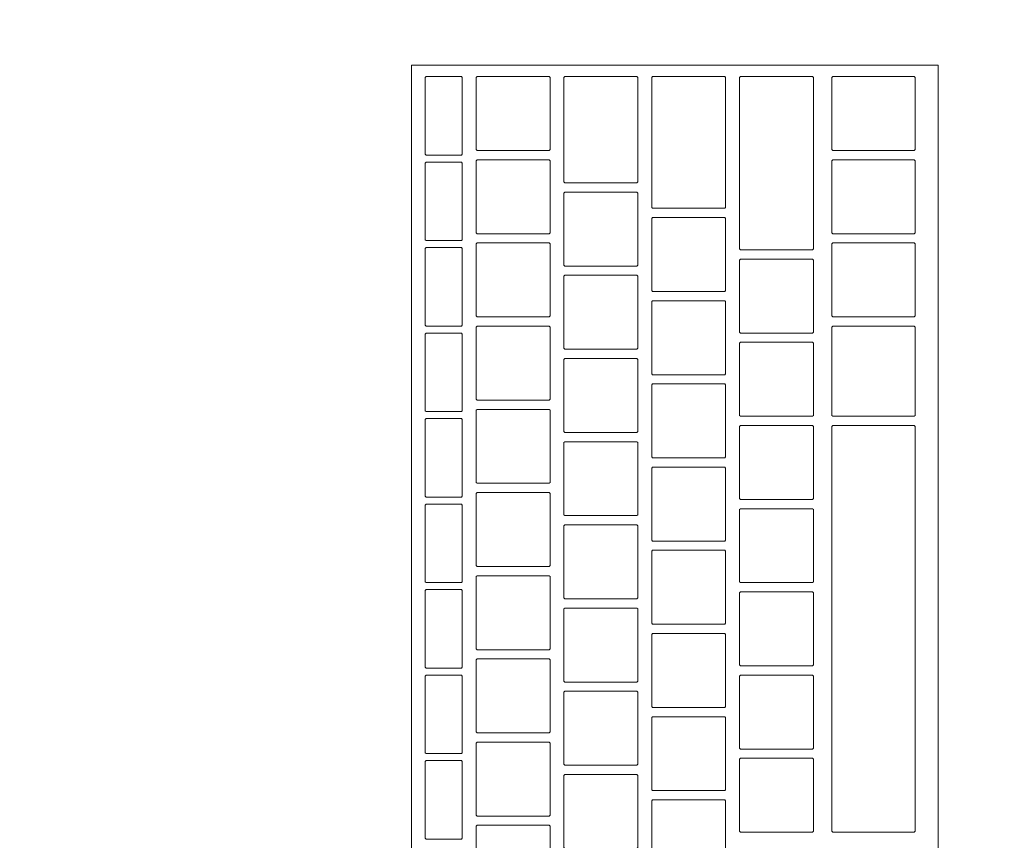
# Model space of a CAD drawing. Header units: metres. Extents: x -3.6 to 90.7, y -11.1 to 18.
# Tile 158 of 256: x 15.31 to 15.523, y 1.705 to 1.883. Entities that reach past the tile are written whole.
import ezdxf

# ---------------------------------------------------------------- set-up
doc = ezdxf.new("R2010")
doc.units = ezdxf.units.M
doc.header["$MEASUREMENT"] = 0
doc.linetypes.add('Wipeout_Contour', pattern=[1, 0, -1])
doc.layers.add('152 - Bemaßung_ Beschriftung.Ausbau', color=7, linetype='Continuous')
doc.layers.add('701 - Einrichtung.Möbel', color=7, linetype='Continuous')
doc.styles.add('ERSTELLTER_STIL_2', font='txt')
doc.dimstyles.new('ERSTELLTER_STIL__3', dxfattribs={"dimtxt": 0.1, "dimasz": 0.0532, "dimexe": 0.18, "dimexo": 0.0625, "dimgap": 0, "dimtad": 1, "dimtih": 1, "dimtoh": 1, "dimzin": 0, "dimdsep": 46, "dimtxsty": 'ERSTELLTER_STIL_2', "dimblk": 'ARROWHEAD_2', "dimblk1": 'ARROWHEAD_2', "dimblk2": 'ARROWHEAD_2', "dimcen": 0.09, "dimse1": 1, "dimse2": 1, "dimclrd": 7, "dimclre": 7, "dimclrt": 7, "dimazin": 0, "dimtfac": 1, "dimtdec": 4, "dimtmove": 0, "dimatfit": 3, "dimfxl": 1, "dimtolj": 1, "dimtzin": 0, "dimarcsym": 0})

# ---------------------------------------------------------------- blocks, each defined once
blk = doc.blocks.new('*D426')
at = {"layer": '152 - Bemaßung_ Beschriftung.Ausbau', "color": 7, "linetype": 'Continuous', "lineweight": 5}
for p, q in [((15.005, -4.6125), (15.005, -4.5075)), ((15.02521, -4.525), (14.98479, -4.595)), ((18.48518, -4.525), (18.44477, -4.595)), ((14.85, -4.56), (15.005, -4.56)), ((15.005, -4.56), (18.46497, -4.56))]:
    blk.add_line(p, q, dxfattribs=at)
at = {"layer": '152 - Bemaßung_ Beschriftung.Ausbau', "color": 7, "lineweight": 5, "char_height": 0.1, "attachment_point": 7, "style": 'ERSTELLTER_STIL_2'}
for s, insert in [('\\A1;{\\pql;\\fArial|b0|i0|c0|p38;14\\fArial|b0|i0|c0|p38;\\A1{\\H.66x;\\S5^  ;}}', (18.24289, -4.54109)), ('\\A1;{\\pql;\\fArial|b0|i0|c0|p38;3,46}', (16.50103, -4.54))]:
    blk.add_mtext(s, dxfattribs=dict(at, insert=insert))
blk = doc.blocks.new('ARROWHEAD_2')
at = {"color": 0, "linetype": 'Continuous', "lineweight": 0}
for p, q in [((-0.3781, -0.655), (0.3781, 0.655)), ((0, 0), (-1, 0))]:
    blk.add_line(p, q, dxfattribs=at)
blk = doc.blocks.new('*D427')
at = {"layer": '152 - Bemaßung_ Beschriftung.Ausbau', "color": 7, "linetype": 'Continuous', "lineweight": 5}
for p, q in [((18.46497, -4.6125), (18.46497, -4.5075)), ((18.60997, -4.6125), (18.60997, -4.5075)), ((18.48518, -4.525), (18.44477, -4.595)), ((18.63018, -4.525), (18.58977, -4.595)), ((15.005, -4.56), (18.46497, -4.56)), ((18.46497, -4.56), (18.60997, -4.56))]:
    blk.add_line(p, q, dxfattribs=at)

msp = doc.modelspace()

# ---------------------------------------------------------------- wipeouts: each hides what was drawn before it
at = {"color": 254, "linetype": 'Wipeout_Contour', "lineweight": 0, "ltscale": 97.288056}
msp.add_wipeout([(15.005, 3.00998), (15.005, 1.00998), (15.805, 1.00998), (15.805, 2.20998), (17.205, 2.20998), (17.205, 3.00998)], dxfattribs=at).dxf.layer = '701 - Einrichtung.Möbel'

# ---------------------------------------------------------------- next in the draw order: wipeouts: each hides what was drawn before it
at = {"color": 254, "linetype": 'Wipeout_Contour', "lineweight": 0, "ltscale": 62.230913}
msp.add_wipeout([(15.50891, 1.87312), (15.39491, 1.87312), (15.39491, 1.61112), (15.50891, 1.61112)], dxfattribs=at).dxf.layer = '701 - Einrichtung.Möbel'

# ---------------------------------------------------------------- next in the draw order: linework, layer by layer
at = {"layer": '701 - Einrichtung.Möbel', "color": 7, "linetype": 'Continuous', "lineweight": 5, "flags": 128}
msp.add_lwpolyline([(15.50891, 1.87312), (15.50891, 1.61112), (15.39491, 1.61112), (15.39491, 1.87312)], close=True, dxfattribs=at)

# ---------------------------------------------------------------- next in the draw order: wipeouts: each hides what was drawn before it
at = {"color": 254, "linetype": 'Wipeout_Contour', "lineweight": 0, "ltscale": 139.198471}
msp.add_wipeout([(15.40591, 1.86212), (15.40591, 1.87042), (15.40571, 1.87062), (15.39811, 1.87062), (15.39791, 1.87042), (15.39791, 1.85382), (15.39811, 1.85362), (15.40571, 1.85362), (15.40591, 1.85382)], dxfattribs=at).dxf.layer = '701 - Einrichtung.Möbel'
at = {"color": 254, "linetype": 'Wipeout_Contour', "lineweight": 0, "ltscale": 139.336727}
msp.add_wipeout([(15.42491, 1.86262), (15.42491, 1.87042), (15.42471, 1.87062), (15.40911, 1.87062), (15.40891, 1.87042), (15.40891, 1.85482), (15.40911, 1.85462), (15.42471, 1.85462), (15.42491, 1.85482)], dxfattribs=at).dxf.layer = '701 - Einrichtung.Möbel'
at = {"color": 254, "linetype": 'Wipeout_Contour', "lineweight": 0, "ltscale": 139.503621}
msp.add_wipeout([(15.44391, 1.85912), (15.44391, 1.87042), (15.44371, 1.87062), (15.42811, 1.87062), (15.42791, 1.87042), (15.42791, 1.84782), (15.42811, 1.84762), (15.44371, 1.84762), (15.44391, 1.84782)], dxfattribs=at).dxf.layer = '701 - Einrichtung.Möbel'
at = {"color": 254, "linetype": 'Wipeout_Contour', "lineweight": 0, "ltscale": 139.670969}
msp.add_wipeout([(15.46291, 1.85637), (15.46291, 1.87042), (15.46271, 1.87062), (15.44711, 1.87062), (15.44691, 1.87042), (15.44691, 1.84232), (15.44711, 1.84212), (15.46271, 1.84212), (15.46291, 1.84232)], dxfattribs=at).dxf.layer = '701 - Einrichtung.Möbel'
at = {"color": 254, "linetype": 'Wipeout_Contour', "lineweight": 0, "ltscale": 139.836725}
msp.add_wipeout([(15.48191, 1.85187), (15.48191, 1.87042), (15.48171, 1.87062), (15.46611, 1.87062), (15.46591, 1.87042), (15.46591, 1.83332), (15.46611, 1.83312), (15.48171, 1.83312), (15.48191, 1.83332)], dxfattribs=at).dxf.layer = '701 - Einrichtung.Möbel'
at = {"color": 254, "linetype": 'Wipeout_Contour', "lineweight": 0, "ltscale": 140.03431}
msp.add_wipeout([(15.50391, 1.86262), (15.50391, 1.87042), (15.50371, 1.87062), (15.48611, 1.87062), (15.48591, 1.87042), (15.48591, 1.85482), (15.48611, 1.85462), (15.50371, 1.85462), (15.50391, 1.85482)], dxfattribs=at).dxf.layer = '701 - Einrichtung.Möbel'
at = {"color": 254, "linetype": 'Wipeout_Contour', "lineweight": 0, "ltscale": 139.178524}
msp.add_wipeout([(15.40591, 1.84362), (15.40591, 1.85192), (15.40571, 1.85212), (15.39811, 1.85212), (15.39791, 1.85192), (15.39791, 1.83532), (15.39811, 1.83512), (15.40571, 1.83512), (15.40591, 1.83532)], dxfattribs=at).dxf.layer = '701 - Einrichtung.Möbel'
at = {"color": 254, "linetype": 'Wipeout_Contour', "lineweight": 0, "ltscale": 139.317331}
msp.add_wipeout([(15.42491, 1.84462), (15.42491, 1.85242), (15.42471, 1.85262), (15.40911, 1.85262), (15.40891, 1.85242), (15.40891, 1.83682), (15.40911, 1.83662), (15.42471, 1.83662), (15.42491, 1.83682)], dxfattribs=at).dxf.layer = '701 - Einrichtung.Möbel'
at = {"color": 254, "linetype": 'Wipeout_Contour', "lineweight": 0, "ltscale": 140.01501}
msp.add_wipeout([(15.50391, 1.84462), (15.50391, 1.85242), (15.50371, 1.85262), (15.48611, 1.85262), (15.48591, 1.85242), (15.48591, 1.83682), (15.48611, 1.83662), (15.50371, 1.83662), (15.50391, 1.83682)], dxfattribs=at).dxf.layer = '701 - Einrichtung.Möbel'
at = {"color": 254, "linetype": 'Wipeout_Contour', "lineweight": 0, "ltscale": 139.479551}
msp.add_wipeout([(15.44391, 1.83762), (15.44391, 1.84542), (15.44371, 1.84562), (15.42811, 1.84562), (15.42791, 1.84542), (15.42791, 1.82982), (15.42811, 1.82962), (15.44371, 1.82962), (15.44391, 1.82982)], dxfattribs=at).dxf.layer = '701 - Einrichtung.Möbel'
at = {"color": 254, "linetype": 'Wipeout_Contour', "lineweight": 0, "ltscale": 139.643415}
msp.add_wipeout([(15.46291, 1.83212), (15.46291, 1.83992), (15.46271, 1.84012), (15.44711, 1.84012), (15.44691, 1.83992), (15.44691, 1.82432), (15.44711, 1.82412), (15.46271, 1.82412), (15.46291, 1.82432)], dxfattribs=at).dxf.layer = '701 - Einrichtung.Möbel'
at = {"color": 254, "linetype": 'Wipeout_Contour', "lineweight": 0, "ltscale": 139.158773}
msp.add_wipeout([(15.40591, 1.82512), (15.40591, 1.83342), (15.40571, 1.83362), (15.39811, 1.83362), (15.39791, 1.83342), (15.39791, 1.81682), (15.39811, 1.81662), (15.40571, 1.81662), (15.40591, 1.81682)], dxfattribs=at).dxf.layer = '701 - Einrichtung.Möbel'
at = {"color": 254, "linetype": 'Wipeout_Contour', "lineweight": 0, "ltscale": 139.29812}
msp.add_wipeout([(15.42491, 1.82662), (15.42491, 1.83442), (15.42471, 1.83462), (15.40911, 1.83462), (15.40891, 1.83442), (15.40891, 1.81882), (15.40911, 1.81862), (15.42471, 1.81862), (15.42491, 1.81882)], dxfattribs=at).dxf.layer = '701 - Einrichtung.Möbel'
at = {"color": 254, "linetype": 'Wipeout_Contour', "lineweight": 0, "ltscale": 139.995895}
msp.add_wipeout([(15.50391, 1.82662), (15.50391, 1.83442), (15.50371, 1.83462), (15.48611, 1.83462), (15.48591, 1.83442), (15.48591, 1.81882), (15.48611, 1.81862), (15.50371, 1.81862), (15.50391, 1.81882)], dxfattribs=at).dxf.layer = '701 - Einrichtung.Möbel'
at = {"color": 254, "linetype": 'Wipeout_Contour', "lineweight": 0, "ltscale": 139.803612}
msp.add_wipeout([(15.48191, 1.82312), (15.48191, 1.83092), (15.48171, 1.83112), (15.46611, 1.83112), (15.46591, 1.83092), (15.46591, 1.81532), (15.46611, 1.81512), (15.48171, 1.81512), (15.48191, 1.81532)], dxfattribs=at).dxf.layer = '701 - Einrichtung.Möbel'
at = {"color": 254, "linetype": 'Wipeout_Contour', "lineweight": 0, "ltscale": 139.460436}
msp.add_wipeout([(15.44391, 1.81962), (15.44391, 1.82742), (15.44371, 1.82762), (15.42811, 1.82762), (15.42791, 1.82742), (15.42791, 1.81182), (15.42811, 1.81162), (15.44371, 1.81162), (15.44391, 1.81182)], dxfattribs=at).dxf.layer = '701 - Einrichtung.Möbel'
at = {"color": 254, "linetype": 'Wipeout_Contour', "lineweight": 0, "ltscale": 139.624379}
msp.add_wipeout([(15.46291, 1.81412), (15.46291, 1.82192), (15.46271, 1.82212), (15.44711, 1.82212), (15.44691, 1.82192), (15.44691, 1.80632), (15.44711, 1.80612), (15.46271, 1.80612), (15.46291, 1.80632)], dxfattribs=at).dxf.layer = '701 - Einrichtung.Möbel'
at = {"color": 254, "linetype": 'Wipeout_Contour', "lineweight": 0, "ltscale": 139.279095}
msp.add_wipeout([(15.42491, 1.80862), (15.42491, 1.81642), (15.42471, 1.81662), (15.40911, 1.81662), (15.40891, 1.81642), (15.40891, 1.80082), (15.40911, 1.80062), (15.42471, 1.80062), (15.42491, 1.80082)], dxfattribs=at).dxf.layer = '701 - Einrichtung.Möbel'
at = {"color": 254, "linetype": 'Wipeout_Contour', "lineweight": 0, "ltscale": 139.975672}
msp.add_wipeout([(15.50391, 1.80687), (15.50391, 1.81642), (15.50371, 1.81662), (15.48611, 1.81662), (15.48591, 1.81642), (15.48591, 1.79732), (15.48611, 1.79712), (15.50371, 1.79712), (15.50391, 1.79732)], dxfattribs=at).dxf.layer = '701 - Einrichtung.Möbel'
at = {"color": 254, "linetype": 'Wipeout_Contour', "lineweight": 0, "ltscale": 139.139219}
msp.add_wipeout([(15.40591, 1.80662), (15.40591, 1.81492), (15.40571, 1.81512), (15.39811, 1.81512), (15.39791, 1.81492), (15.39791, 1.79832), (15.39811, 1.79812), (15.40571, 1.79812), (15.40591, 1.79832)], dxfattribs=at).dxf.layer = '701 - Einrichtung.Möbel'
at = {"color": 254, "linetype": 'Wipeout_Contour', "lineweight": 0, "ltscale": 139.784693}
msp.add_wipeout([(15.48191, 1.80512), (15.48191, 1.81292), (15.48171, 1.81312), (15.46611, 1.81312), (15.46591, 1.81292), (15.46591, 1.79732), (15.46611, 1.79712), (15.48171, 1.79712), (15.48191, 1.79732)], dxfattribs=at).dxf.layer = '701 - Einrichtung.Möbel'
at = {"color": 254, "linetype": 'Wipeout_Contour', "lineweight": 0, "ltscale": 139.441507}
msp.add_wipeout([(15.44391, 1.80162), (15.44391, 1.80942), (15.44371, 1.80962), (15.42811, 1.80962), (15.42791, 1.80942), (15.42791, 1.79382), (15.42811, 1.79362), (15.44371, 1.79362), (15.44391, 1.79382)], dxfattribs=at).dxf.layer = '701 - Einrichtung.Möbel'
at = {"color": 254, "linetype": 'Wipeout_Contour', "lineweight": 0, "ltscale": 139.60553}
msp.add_wipeout([(15.46291, 1.79612), (15.46291, 1.80392), (15.46271, 1.80412), (15.44711, 1.80412), (15.44691, 1.80392), (15.44691, 1.78832), (15.44711, 1.78812), (15.46271, 1.78812), (15.46291, 1.78832)], dxfattribs=at).dxf.layer = '701 - Einrichtung.Möbel'
at = {"color": 254, "linetype": 'Wipeout_Contour', "lineweight": 0, "ltscale": 139.260256}
msp.add_wipeout([(15.42491, 1.79062), (15.42491, 1.79842), (15.42471, 1.79862), (15.40911, 1.79862), (15.40891, 1.79842), (15.40891, 1.78282), (15.40911, 1.78262), (15.42471, 1.78262), (15.42491, 1.78282)], dxfattribs=at).dxf.layer = '701 - Einrichtung.Möbel'
at = {"color": 254, "linetype": 'Wipeout_Contour', "lineweight": 0, "ltscale": 139.119861}
msp.add_wipeout([(15.40591, 1.78812), (15.40591, 1.79642), (15.40571, 1.79662), (15.39811, 1.79662), (15.39791, 1.79642), (15.39791, 1.77982), (15.39811, 1.77962), (15.40571, 1.77962), (15.40591, 1.77982)], dxfattribs=at).dxf.layer = '701 - Einrichtung.Möbel'
at = {"color": 254, "linetype": 'Wipeout_Contour', "lineweight": 0, "ltscale": 139.765958}
msp.add_wipeout([(15.48191, 1.78712), (15.48191, 1.79492), (15.48171, 1.79512), (15.46611, 1.79512), (15.46591, 1.79492), (15.46591, 1.77932), (15.46611, 1.77912), (15.48171, 1.77912), (15.48191, 1.77932)], dxfattribs=at).dxf.layer = '701 - Einrichtung.Möbel'
at = {"color": 254, "linetype": 'Wipeout_Contour', "lineweight": 0, "ltscale": 139.9247}
msp.add_wipeout([(15.50391, 1.75112), (15.50391, 1.79492), (15.50371, 1.79512), (15.48611, 1.79512), (15.48591, 1.79492), (15.48591, 1.70732), (15.48611, 1.70712), (15.50371, 1.70712), (15.50391, 1.70732)], dxfattribs=at).dxf.layer = '701 - Einrichtung.Möbel'
at = {"color": 254, "linetype": 'Wipeout_Contour', "lineweight": 0, "ltscale": 139.422763}
msp.add_wipeout([(15.44391, 1.78362), (15.44391, 1.79142), (15.44371, 1.79162), (15.42811, 1.79162), (15.42791, 1.79142), (15.42791, 1.77582), (15.42811, 1.77562), (15.44371, 1.77562), (15.44391, 1.77582)], dxfattribs=at).dxf.layer = '701 - Einrichtung.Möbel'
at = {"color": 254, "linetype": 'Wipeout_Contour', "lineweight": 0, "ltscale": 139.586865}
msp.add_wipeout([(15.46291, 1.77812), (15.46291, 1.78592), (15.46271, 1.78612), (15.44711, 1.78612), (15.44691, 1.78592), (15.44691, 1.77032), (15.44711, 1.77012), (15.46271, 1.77012), (15.46291, 1.77032)], dxfattribs=at).dxf.layer = '701 - Einrichtung.Möbel'
at = {"color": 254, "linetype": 'Wipeout_Contour', "lineweight": 0, "ltscale": 139.241603}
msp.add_wipeout([(15.42491, 1.77262), (15.42491, 1.78042), (15.42471, 1.78062), (15.40911, 1.78062), (15.40891, 1.78042), (15.40891, 1.76482), (15.40911, 1.76462), (15.42471, 1.76462), (15.42491, 1.76482)], dxfattribs=at).dxf.layer = '701 - Einrichtung.Möbel'
at = {"color": 254, "linetype": 'Wipeout_Contour', "lineweight": 0, "ltscale": 139.1007}
msp.add_wipeout([(15.40591, 1.76962), (15.40591, 1.77792), (15.40571, 1.77812), (15.39811, 1.77812), (15.39791, 1.77792), (15.39791, 1.76132), (15.39811, 1.76112), (15.40571, 1.76112), (15.40591, 1.76132)], dxfattribs=at).dxf.layer = '701 - Einrichtung.Möbel'
at = {"color": 254, "linetype": 'Wipeout_Contour', "lineweight": 0, "ltscale": 139.747409}
msp.add_wipeout([(15.48191, 1.76912), (15.48191, 1.77692), (15.48171, 1.77712), (15.46611, 1.77712), (15.46591, 1.77692), (15.46591, 1.76132), (15.46611, 1.76112), (15.48171, 1.76112), (15.48191, 1.76132)], dxfattribs=at).dxf.layer = '701 - Einrichtung.Möbel'
at = {"color": 254, "linetype": 'Wipeout_Contour', "lineweight": 0, "ltscale": 139.404205}
msp.add_wipeout([(15.44391, 1.76562), (15.44391, 1.77342), (15.44371, 1.77362), (15.42811, 1.77362), (15.42791, 1.77342), (15.42791, 1.75782), (15.42811, 1.75762), (15.44371, 1.75762), (15.44391, 1.75782)], dxfattribs=at).dxf.layer = '701 - Einrichtung.Möbel'
at = {"color": 254, "linetype": 'Wipeout_Contour', "lineweight": 0, "ltscale": 139.568386}
msp.add_wipeout([(15.46291, 1.76012), (15.46291, 1.76792), (15.46271, 1.76812), (15.44711, 1.76812), (15.44691, 1.76792), (15.44691, 1.75232), (15.44711, 1.75212), (15.46271, 1.75212), (15.46291, 1.75232)], dxfattribs=at).dxf.layer = '701 - Einrichtung.Möbel'
at = {"color": 254, "linetype": 'Wipeout_Contour', "lineweight": 0, "ltscale": 139.223136}
msp.add_wipeout([(15.42491, 1.75462), (15.42491, 1.76242), (15.42471, 1.76262), (15.40911, 1.76262), (15.40891, 1.76242), (15.40891, 1.74682), (15.40911, 1.74662), (15.42471, 1.74662), (15.42491, 1.74682)], dxfattribs=at).dxf.layer = '701 - Einrichtung.Möbel'
at = {"color": 254, "linetype": 'Wipeout_Contour', "lineweight": 0, "ltscale": 139.081735}
msp.add_wipeout([(15.40591, 1.75112), (15.40591, 1.75942), (15.40571, 1.75962), (15.39811, 1.75962), (15.39791, 1.75942), (15.39791, 1.74282), (15.39811, 1.74262), (15.40571, 1.74262), (15.40591, 1.74282)], dxfattribs=at).dxf.layer = '701 - Einrichtung.Möbel'
at = {"color": 254, "linetype": 'Wipeout_Contour', "lineweight": 0, "ltscale": 139.729046}
msp.add_wipeout([(15.48191, 1.75112), (15.48191, 1.75892), (15.48171, 1.75912), (15.46611, 1.75912), (15.46591, 1.75892), (15.46591, 1.74332), (15.46611, 1.74312), (15.48171, 1.74312), (15.48191, 1.74332)], dxfattribs=at).dxf.layer = '701 - Einrichtung.Möbel'
at = {"color": 254, "linetype": 'Wipeout_Contour', "lineweight": 0, "ltscale": 139.385833}
msp.add_wipeout([(15.44391, 1.74762), (15.44391, 1.75542), (15.44371, 1.75562), (15.42811, 1.75562), (15.42791, 1.75542), (15.42791, 1.73982), (15.42811, 1.73962), (15.44371, 1.73962), (15.44391, 1.73982)], dxfattribs=at).dxf.layer = '701 - Einrichtung.Möbel'
at = {"color": 254, "linetype": 'Wipeout_Contour', "lineweight": 0, "ltscale": 139.550093}
msp.add_wipeout([(15.46291, 1.74212), (15.46291, 1.74992), (15.46271, 1.75012), (15.44711, 1.75012), (15.44691, 1.74992), (15.44691, 1.73432), (15.44711, 1.73412), (15.46271, 1.73412), (15.46291, 1.73432)], dxfattribs=at).dxf.layer = '701 - Einrichtung.Möbel'
at = {"color": 254, "linetype": 'Wipeout_Contour', "lineweight": 0, "ltscale": 139.204855}
msp.add_wipeout([(15.42491, 1.73662), (15.42491, 1.74442), (15.42471, 1.74462), (15.40911, 1.74462), (15.40891, 1.74442), (15.40891, 1.72882), (15.40911, 1.72862), (15.42471, 1.72862), (15.42491, 1.72882)], dxfattribs=at).dxf.layer = '701 - Einrichtung.Möbel'
at = {"color": 254, "linetype": 'Wipeout_Contour', "lineweight": 0, "ltscale": 139.062968}
msp.add_wipeout([(15.40591, 1.73262), (15.40591, 1.74092), (15.40571, 1.74112), (15.39811, 1.74112), (15.39791, 1.74092), (15.39791, 1.72432), (15.39811, 1.72412), (15.40571, 1.72412), (15.40591, 1.72432)], dxfattribs=at).dxf.layer = '701 - Einrichtung.Möbel'
at = {"color": 254, "linetype": 'Wipeout_Contour', "lineweight": 0, "ltscale": 139.710867}
msp.add_wipeout([(15.48191, 1.73312), (15.48191, 1.74092), (15.48171, 1.74112), (15.46611, 1.74112), (15.46591, 1.74092), (15.46591, 1.72532), (15.46611, 1.72512), (15.48171, 1.72512), (15.48191, 1.72532)], dxfattribs=at).dxf.layer = '701 - Einrichtung.Möbel'
at = {"color": 254, "linetype": 'Wipeout_Contour', "lineweight": 0, "ltscale": 139.367646}
msp.add_wipeout([(15.44391, 1.72962), (15.44391, 1.73742), (15.44371, 1.73762), (15.42811, 1.73762), (15.42791, 1.73742), (15.42791, 1.72182), (15.42811, 1.72162), (15.44371, 1.72162), (15.44391, 1.72182)], dxfattribs=at).dxf.layer = '701 - Einrichtung.Möbel'
at = {"color": 254, "linetype": 'Wipeout_Contour', "lineweight": 0, "ltscale": 139.531986}
msp.add_wipeout([(15.46291, 1.72412), (15.46291, 1.73192), (15.46271, 1.73212), (15.44711, 1.73212), (15.44691, 1.73192), (15.44691, 1.71632), (15.44711, 1.71612), (15.46271, 1.71612), (15.46291, 1.71632)], dxfattribs=at).dxf.layer = '701 - Einrichtung.Möbel'
at = {"color": 254, "linetype": 'Wipeout_Contour', "lineweight": 0, "ltscale": 139.186761}
msp.add_wipeout([(15.42491, 1.71862), (15.42491, 1.72642), (15.42471, 1.72662), (15.40911, 1.72662), (15.40891, 1.72642), (15.40891, 1.71082), (15.40911, 1.71062), (15.42471, 1.71062), (15.42491, 1.71082)], dxfattribs=at).dxf.layer = '701 - Einrichtung.Möbel'
at = {"color": 254, "linetype": 'Wipeout_Contour', "lineweight": 0, "ltscale": 139.044397}
msp.add_wipeout([(15.40591, 1.71412), (15.40591, 1.72242), (15.40571, 1.72262), (15.39811, 1.72262), (15.39791, 1.72242), (15.39791, 1.70582), (15.39811, 1.70562), (15.40571, 1.70562), (15.40591, 1.70582)], dxfattribs=at).dxf.layer = '701 - Einrichtung.Möbel'
at = {"color": 254, "linetype": 'Wipeout_Contour', "lineweight": 0, "ltscale": 139.692875}
msp.add_wipeout([(15.48191, 1.71512), (15.48191, 1.72292), (15.48171, 1.72312), (15.46611, 1.72312), (15.46591, 1.72292), (15.46591, 1.70732), (15.46611, 1.70712), (15.48171, 1.70712), (15.48191, 1.70732)], dxfattribs=at).dxf.layer = '701 - Einrichtung.Möbel'
at = {"color": 254, "linetype": 'Wipeout_Contour', "lineweight": 0, "ltscale": 139.349646}
msp.add_wipeout([(15.44391, 1.71162), (15.44391, 1.71942), (15.44371, 1.71962), (15.42811, 1.71962), (15.42791, 1.71942), (15.42791, 1.70382), (15.42811, 1.70362), (15.44371, 1.70362), (15.44391, 1.70382)], dxfattribs=at).dxf.layer = '701 - Einrichtung.Möbel'
at = {"color": 254, "linetype": 'Wipeout_Contour', "lineweight": 0, "ltscale": 139.514064}
msp.add_wipeout([(15.46291, 1.70612), (15.46291, 1.71392), (15.46271, 1.71412), (15.44711, 1.71412), (15.44691, 1.71392), (15.44691, 1.69832), (15.44711, 1.69812), (15.46271, 1.69812), (15.46291, 1.69832)], dxfattribs=at).dxf.layer = '701 - Einrichtung.Möbel'
at = {"color": 254, "linetype": 'Wipeout_Contour', "lineweight": 0, "ltscale": 139.168852}
msp.add_wipeout([(15.42491, 1.70062), (15.42491, 1.70842), (15.42471, 1.70862), (15.40911, 1.70862), (15.40891, 1.70842), (15.40891, 1.69282), (15.40911, 1.69262), (15.42471, 1.69262), (15.42491, 1.69282)], dxfattribs=at).dxf.layer = '701 - Einrichtung.Möbel'

# ---------------------------------------------------------------- next in the draw order: linework, layer by layer
at = {"layer": '701 - Einrichtung.Möbel', "color": 7, "linetype": 'Continuous', "lineweight": 5, "flags": 128}
for points in [[(15.40591, 1.86212), (15.40591, 1.85382), (15.40571, 1.85362), (15.39811, 1.85362), (15.39791, 1.85382), (15.39791, 1.87042), (15.39811, 1.87062), (15.40571, 1.87062), (15.40591, 1.87042)], [(15.42491, 1.86262), (15.42491, 1.85482), (15.42471, 1.85462), (15.40911, 1.85462), (15.40891, 1.85482), (15.40891, 1.87042), (15.40911, 1.87062), (15.42471, 1.87062), (15.42491, 1.87042)], [(15.44391, 1.85912), (15.44391, 1.84782), (15.44371, 1.84762), (15.42811, 1.84762), (15.42791, 1.84782), (15.42791, 1.87042), (15.42811, 1.87062), (15.44371, 1.87062), (15.44391, 1.87042)], [(15.46291, 1.85637), (15.46291, 1.84232), (15.46271, 1.84212), (15.44711, 1.84212), (15.44691, 1.84232), (15.44691, 1.87042), (15.44711, 1.87062), (15.46271, 1.87062), (15.46291, 1.87042)], [(15.48191, 1.85187), (15.48191, 1.83332), (15.48171, 1.83312), (15.46611, 1.83312), (15.46591, 1.83332), (15.46591, 1.87042), (15.46611, 1.87062), (15.48171, 1.87062), (15.48191, 1.87042)], [(15.50391, 1.86262), (15.50391, 1.85482), (15.50371, 1.85462), (15.48611, 1.85462), (15.48591, 1.85482), (15.48591, 1.87042), (15.48611, 1.87062), (15.50371, 1.87062), (15.50391, 1.87042)], [(15.40591, 1.84362), (15.40591, 1.83532), (15.40571, 1.83512), (15.39811, 1.83512), (15.39791, 1.83532), (15.39791, 1.85192), (15.39811, 1.85212), (15.40571, 1.85212), (15.40591, 1.85192)], [(15.42491, 1.84462), (15.42491, 1.83682), (15.42471, 1.83662), (15.40911, 1.83662), (15.40891, 1.83682), (15.40891, 1.85242), (15.40911, 1.85262), (15.42471, 1.85262), (15.42491, 1.85242)], [(15.50391, 1.84462), (15.50391, 1.83682), (15.50371, 1.83662), (15.48611, 1.83662), (15.48591, 1.83682), (15.48591, 1.85242), (15.48611, 1.85262), (15.50371, 1.85262), (15.50391, 1.85242)], [(15.44391, 1.83762), (15.44391, 1.82982), (15.44371, 1.82962), (15.42811, 1.82962), (15.42791, 1.82982), (15.42791, 1.84542), (15.42811, 1.84562), (15.44371, 1.84562), (15.44391, 1.84542)], [(15.46291, 1.83212), (15.46291, 1.82432), (15.46271, 1.82412), (15.44711, 1.82412), (15.44691, 1.82432), (15.44691, 1.83992), (15.44711, 1.84012), (15.46271, 1.84012), (15.46291, 1.83992)], [(15.40591, 1.82512), (15.40591, 1.81682), (15.40571, 1.81662), (15.39811, 1.81662), (15.39791, 1.81682), (15.39791, 1.83342), (15.39811, 1.83362), (15.40571, 1.83362), (15.40591, 1.83342)], [(15.42491, 1.82662), (15.42491, 1.81882), (15.42471, 1.81862), (15.40911, 1.81862), (15.40891, 1.81882), (15.40891, 1.83442), (15.40911, 1.83462), (15.42471, 1.83462), (15.42491, 1.83442)], [(15.50391, 1.82662), (15.50391, 1.81882), (15.50371, 1.81862), (15.48611, 1.81862), (15.48591, 1.81882), (15.48591, 1.83442), (15.48611, 1.83462), (15.50371, 1.83462), (15.50391, 1.83442)], [(15.48191, 1.82312), (15.48191, 1.81532), (15.48171, 1.81512), (15.46611, 1.81512), (15.46591, 1.81532), (15.46591, 1.83092), (15.46611, 1.83112), (15.48171, 1.83112), (15.48191, 1.83092)], [(15.44391, 1.81962), (15.44391, 1.81182), (15.44371, 1.81162), (15.42811, 1.81162), (15.42791, 1.81182), (15.42791, 1.82742), (15.42811, 1.82762), (15.44371, 1.82762), (15.44391, 1.82742)], [(15.46291, 1.81412), (15.46291, 1.80632), (15.46271, 1.80612), (15.44711, 1.80612), (15.44691, 1.80632), (15.44691, 1.82192), (15.44711, 1.82212), (15.46271, 1.82212), (15.46291, 1.82192)], [(15.42491, 1.80862), (15.42491, 1.80082), (15.42471, 1.80062), (15.40911, 1.80062), (15.40891, 1.80082), (15.40891, 1.81642), (15.40911, 1.81662), (15.42471, 1.81662), (15.42491, 1.81642)], [(15.50391, 1.80687), (15.50391, 1.79732), (15.50371, 1.79712), (15.48611, 1.79712), (15.48591, 1.79732), (15.48591, 1.81642), (15.48611, 1.81662), (15.50371, 1.81662), (15.50391, 1.81642)], [(15.40591, 1.80662), (15.40591, 1.79832), (15.40571, 1.79812), (15.39811, 1.79812), (15.39791, 1.79832), (15.39791, 1.81492), (15.39811, 1.81512), (15.40571, 1.81512), (15.40591, 1.81492)], [(15.48191, 1.80512), (15.48191, 1.79732), (15.48171, 1.79712), (15.46611, 1.79712), (15.46591, 1.79732), (15.46591, 1.81292), (15.46611, 1.81312), (15.48171, 1.81312), (15.48191, 1.81292)], [(15.44391, 1.80162), (15.44391, 1.79382), (15.44371, 1.79362), (15.42811, 1.79362), (15.42791, 1.79382), (15.42791, 1.80942), (15.42811, 1.80962), (15.44371, 1.80962), (15.44391, 1.80942)], [(15.46291, 1.79612), (15.46291, 1.78832), (15.46271, 1.78812), (15.44711, 1.78812), (15.44691, 1.78832), (15.44691, 1.80392), (15.44711, 1.80412), (15.46271, 1.80412), (15.46291, 1.80392)], [(15.42491, 1.79062), (15.42491, 1.78282), (15.42471, 1.78262), (15.40911, 1.78262), (15.40891, 1.78282), (15.40891, 1.79842), (15.40911, 1.79862), (15.42471, 1.79862), (15.42491, 1.79842)], [(15.40591, 1.78812), (15.40591, 1.77982), (15.40571, 1.77962), (15.39811, 1.77962), (15.39791, 1.77982), (15.39791, 1.79642), (15.39811, 1.79662), (15.40571, 1.79662), (15.40591, 1.79642)], [(15.48191, 1.78712), (15.48191, 1.77932), (15.48171, 1.77912), (15.46611, 1.77912), (15.46591, 1.77932), (15.46591, 1.79492), (15.46611, 1.79512), (15.48171, 1.79512), (15.48191, 1.79492)], [(15.50391, 1.75112), (15.50391, 1.70732), (15.50371, 1.70712), (15.48611, 1.70712), (15.48591, 1.70732), (15.48591, 1.79492), (15.48611, 1.79512), (15.50371, 1.79512), (15.50391, 1.79492)], [(15.44391, 1.78362), (15.44391, 1.77582), (15.44371, 1.77562), (15.42811, 1.77562), (15.42791, 1.77582), (15.42791, 1.79142), (15.42811, 1.79162), (15.44371, 1.79162), (15.44391, 1.79142)], [(15.46291, 1.77812), (15.46291, 1.77032), (15.46271, 1.77012), (15.44711, 1.77012), (15.44691, 1.77032), (15.44691, 1.78592), (15.44711, 1.78612), (15.46271, 1.78612), (15.46291, 1.78592)], [(15.42491, 1.77262), (15.42491, 1.76482), (15.42471, 1.76462), (15.40911, 1.76462), (15.40891, 1.76482), (15.40891, 1.78042), (15.40911, 1.78062), (15.42471, 1.78062), (15.42491, 1.78042)], [(15.40591, 1.76962), (15.40591, 1.76132), (15.40571, 1.76112), (15.39811, 1.76112), (15.39791, 1.76132), (15.39791, 1.77792), (15.39811, 1.77812), (15.40571, 1.77812), (15.40591, 1.77792)], [(15.48191, 1.76912), (15.48191, 1.76132), (15.48171, 1.76112), (15.46611, 1.76112), (15.46591, 1.76132), (15.46591, 1.77692), (15.46611, 1.77712), (15.48171, 1.77712), (15.48191, 1.77692)], [(15.44391, 1.76562), (15.44391, 1.75782), (15.44371, 1.75762), (15.42811, 1.75762), (15.42791, 1.75782), (15.42791, 1.77342), (15.42811, 1.77362), (15.44371, 1.77362), (15.44391, 1.77342)], [(15.46291, 1.76012), (15.46291, 1.75232), (15.46271, 1.75212), (15.44711, 1.75212), (15.44691, 1.75232), (15.44691, 1.76792), (15.44711, 1.76812), (15.46271, 1.76812), (15.46291, 1.76792)], [(15.42491, 1.75462), (15.42491, 1.74682), (15.42471, 1.74662), (15.40911, 1.74662), (15.40891, 1.74682), (15.40891, 1.76242), (15.40911, 1.76262), (15.42471, 1.76262), (15.42491, 1.76242)], [(15.40591, 1.75112), (15.40591, 1.74282), (15.40571, 1.74262), (15.39811, 1.74262), (15.39791, 1.74282), (15.39791, 1.75942), (15.39811, 1.75962), (15.40571, 1.75962), (15.40591, 1.75942)], [(15.48191, 1.75112), (15.48191, 1.74332), (15.48171, 1.74312), (15.46611, 1.74312), (15.46591, 1.74332), (15.46591, 1.75892), (15.46611, 1.75912), (15.48171, 1.75912), (15.48191, 1.75892)], [(15.44391, 1.74762), (15.44391, 1.73982), (15.44371, 1.73962), (15.42811, 1.73962), (15.42791, 1.73982), (15.42791, 1.75542), (15.42811, 1.75562), (15.44371, 1.75562), (15.44391, 1.75542)], [(15.46291, 1.74212), (15.46291, 1.73432), (15.46271, 1.73412), (15.44711, 1.73412), (15.44691, 1.73432), (15.44691, 1.74992), (15.44711, 1.75012), (15.46271, 1.75012), (15.46291, 1.74992)], [(15.42491, 1.73662), (15.42491, 1.72882), (15.42471, 1.72862), (15.40911, 1.72862), (15.40891, 1.72882), (15.40891, 1.74442), (15.40911, 1.74462), (15.42471, 1.74462), (15.42491, 1.74442)], [(15.40591, 1.73262), (15.40591, 1.72432), (15.40571, 1.72412), (15.39811, 1.72412), (15.39791, 1.72432), (15.39791, 1.74092), (15.39811, 1.74112), (15.40571, 1.74112), (15.40591, 1.74092)], [(15.48191, 1.73312), (15.48191, 1.72532), (15.48171, 1.72512), (15.46611, 1.72512), (15.46591, 1.72532), (15.46591, 1.74092), (15.46611, 1.74112), (15.48171, 1.74112), (15.48191, 1.74092)], [(15.44391, 1.72962), (15.44391, 1.72182), (15.44371, 1.72162), (15.42811, 1.72162), (15.42791, 1.72182), (15.42791, 1.73742), (15.42811, 1.73762), (15.44371, 1.73762), (15.44391, 1.73742)], [(15.46291, 1.72412), (15.46291, 1.71632), (15.46271, 1.71612), (15.44711, 1.71612), (15.44691, 1.71632), (15.44691, 1.73192), (15.44711, 1.73212), (15.46271, 1.73212), (15.46291, 1.73192)], [(15.42491, 1.71862), (15.42491, 1.71082), (15.42471, 1.71062), (15.40911, 1.71062), (15.40891, 1.71082), (15.40891, 1.72642), (15.40911, 1.72662), (15.42471, 1.72662), (15.42491, 1.72642)], [(15.40591, 1.71412), (15.40591, 1.70582), (15.40571, 1.70562), (15.39811, 1.70562), (15.39791, 1.70582), (15.39791, 1.72242), (15.39811, 1.72262), (15.40571, 1.72262), (15.40591, 1.72242)], [(15.48191, 1.71512), (15.48191, 1.70732), (15.48171, 1.70712), (15.46611, 1.70712), (15.46591, 1.70732), (15.46591, 1.72292), (15.46611, 1.72312), (15.48171, 1.72312), (15.48191, 1.72292)], [(15.44391, 1.71162), (15.44391, 1.70382), (15.44371, 1.70362), (15.42811, 1.70362), (15.42791, 1.70382), (15.42791, 1.71942), (15.42811, 1.71962), (15.44371, 1.71962), (15.44391, 1.71942)], [(15.46291, 1.70612), (15.46291, 1.69832), (15.46271, 1.69812), (15.44711, 1.69812), (15.44691, 1.69832), (15.44691, 1.71392), (15.44711, 1.71412), (15.46271, 1.71412), (15.46291, 1.71392)], [(15.42491, 1.70062), (15.42491, 1.69282), (15.42471, 1.69262), (15.40911, 1.69262), (15.40891, 1.69282), (15.40891, 1.70842), (15.40911, 1.70862), (15.42471, 1.70862), (15.42491, 1.70842)]]:
    msp.add_lwpolyline(points, close=True, dxfattribs=at)

# ---------------------------------------------------------------- next in the draw order: dimensions: what is measured, and where the dimension line sits
at = {"layer": '152 - Bemaßung_ Beschriftung.Ausbau', "color": 7, "linetype": 'Continuous', "lineweight": 5}
for base, p1, p2, picture, middle in [((18.46497, -4.56), (15.005, 3.25749), (18.46497, 2.94998), '*D426', (16.63091, -4.49)), ((18.609975, -4.5599999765), (18.464975, 2.9499822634), (18.609975, 2.9499822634), '*D427', (18.4541830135, -4.4899999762))]:
    dim = msp.add_linear_dim(base=base, p1=p1, p2=p2, dimstyle='ERSTELLTER_STIL__3', dxfattribs=at)
    dim.commit()
    dim.dimension.update_dxf_attribs({"geometry": picture, "text_midpoint": middle, "dimtype": 160})

doc.saveas('drawing.dxf')
